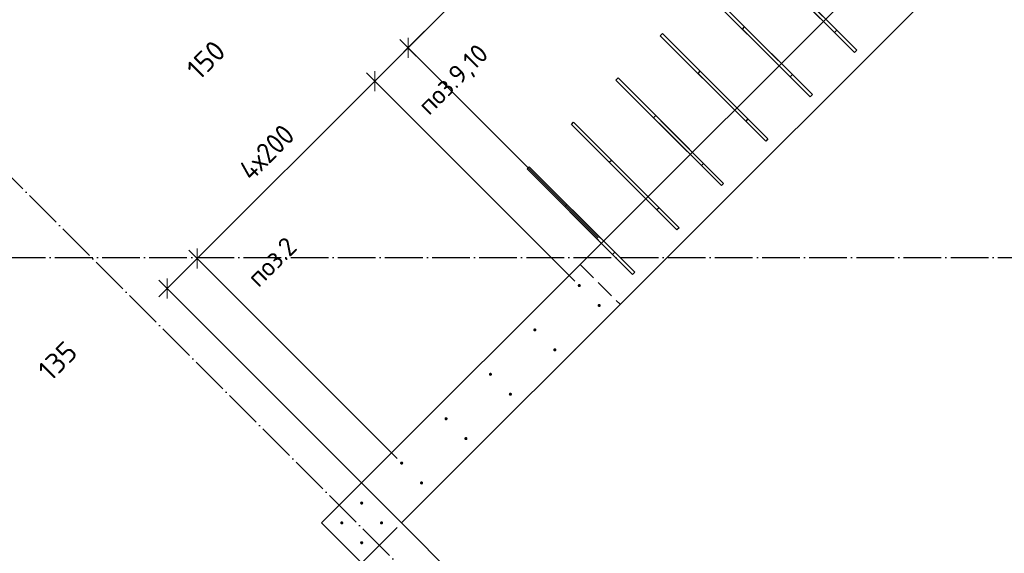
# Model space of a CAD drawing. Header units: millimetres. Extents: x -24871 to 40608, y -2869 to 48080.
# Tile 60 of 119: x 10176 to 13311, y 12957 to 14658. Entities that reach past the tile are written whole.
import ezdxf

# ---------------------------------------------------------------- set-up
doc = ezdxf.new("R2010")
doc.units = ezdxf.units.MM
doc.header["$PDMODE"] = 65
for name, pattern in [('______11', [150, 120, -15, 0, -15]), ('______2', [81, 60, -21]), ('______5', [330, 240, -30, 30, -30])]:
    doc.linetypes.add(name, pattern=pattern)
for name, color, linetype, lineweight in [('Standard', 7, 'Continuous', 25), ('Арм.стержн. Арматура края', 96, 'Continuous', 35), ('Арм.стержн. вертикальными 1', 22, 'Continuous', 35), ('Размерная линия_ общее', 7, 'Continuous', 13)]:
    doc.layers.add(name, color=color, linetype=linetype, lineweight=lineweight)
doc.layers.add('Осевая линия_ общее', color=7, linetype='______5', lineweight=13, true_color=0xa0a0a0)
doc.styles.add('ISOCPEUR', font='ISOCPEUR')
doc.dimstyles.new('DIMSTYLE_4', dxfattribs={"dimtxt": 66, "dimasz": 75, "dimexe": 0, "dimexo": 0, "dimgap": 33, "dimtad": 2, "dimdec": 0, "dimrnd": 5, "dimzin": 12, "dimdsep": 46, "dimtxsty": 'ISOCPEUR', "dimblk1": 'ALL_ML_STRICH', "dimblk2": 'ALL_ML_STRICH', "dimsah": 1, "dimcen": 0, "dimclrd": 7, "dimclre": 256, "dimclrt": 7, "dimadec": 0, "dimazin": 0, "dimtfac": 1, "dimtdec": 0, "dimtix": 1, "dimtmove": 2, "dimatfit": 3, "dimfxl": 0, "dimtvp": 1.2, "dimtzin": 0, "dimlwd": 0, "dimlwe": -3, "dimarcsym": 0})
doc.dimstyles.new('DIMSTYLE_5', dxfattribs={"dimtxt": 66, "dimasz": 75, "dimexe": 0, "dimexo": 0, "dimgap": 33, "dimtad": 2, "dimdec": 0, "dimrnd": 5, "dimzin": 12, "dimdsep": 46, "dimtxsty": 'ISOCPEUR', "dimblk1": 'ALL_ML_STRICH', "dimblk2": 'ALL_ML_STRICH', "dimsah": 1, "dimcen": 0, "dimclrd": 7, "dimclre": 256, "dimclrt": 7, "dimadec": 0, "dimazin": 0, "dimtfac": 1, "dimtdec": 0, "dimtix": 1, "dimtmove": 2, "dimatfit": 3, "dimfxl": 0, "dimtzin": 0, "dimlwd": 0, "dimlwe": -3, "dimarcsym": 0})

# ---------------------------------------------------------------- blocks, each defined once
blk = doc.blocks.new('СЛОЖНЫЙ_ОБЪЕКТ_0')
at = {"layer": 'Осевая линия_ общее', "color": 253, "linetype": '______11', "lineweight": -3, "true_color": 0xa0a0a0, "transparency": 33554687}
for p, q in [((15387.3, 8917.7), (8924.3, 15380.6)), ((-2770, 13900), (26050, 13900))]:
    blk.add_line(p, q, dxfattribs=at)
blk = doc.blocks.new('ALL_ML_STRICH')
at = {"color": 0, "linetype": 'ByBlock', "lineweight": -2}
for p, q in [((0, -0.5), (0, 0.5)), ((-1, 0), (0.5, 0)), ((-0.3, -0.3), (0.3, 0.3))]:
    blk.add_line(p, q, dxfattribs=at)
blk = doc.blocks.new('*D422')
at = {"layer": 'DEFPOINTS', "color": 7, "linetype": 'Continuous', "lineweight": 13, "transparency": 33554687}
for p in [(10645.5, 13800.9), (11392.5, 13244.8), (11427.5, 13018.9)]:
    blk.add_point(p, dxfattribs=at)
at = {"layer": 'Размерная линия_ общее', "color": 7, "linetype": 'Continuous', "lineweight": -2, "transparency": 33554687}
blk.add_line((10645.5, 13800.9), (10740.9, 13896.4), dxfattribs=at)
at = {"layer": 'Размерная линия_ общее', "color": 253, "linetype": 'Continuous', "lineweight": -2, "true_color": 0xa0a0a0, "transparency": 33554687}
for p, q in [((11378.3, 13259), (10740.9, 13896.4)), ((11413.3, 13033), (10645.5, 13800.9))]:
    blk.add_line(p, q, dxfattribs=at)
at = {"layer": 'Размерная линия_ общее', "color": 7, "linetype": 'Continuous', "lineweight": 13, "transparency": 33554687, "yscale": 75, "zscale": 75}
for p, xscale, rotation in [((10740.9, 13896.4), 75, 44.99999999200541), ((10645.5, 13800.9), 75.00000000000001, 224.9999999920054)]:
    blk.add_blockref('ALL_ML_STRICH', p, dxfattribs=dict(at, xscale=xscale, rotation=rotation))
at = {"layer": 'Размерная линия_ общее', "color": 7, "linetype": 'Continuous', "lineweight": 13, "transparency": 33554687, "insert": (10297, 13570.6), "char_height": 66, "width": 198, "attachment_point": 5, "rotation": 45, "style": 'ISOCPEUR'}
blk.add_mtext('\\A1;{135}', dxfattribs=at)
blk = doc.blocks.new('*D423')
at = {"layer": 'DEFPOINTS', "color": 7, "linetype": 'Continuous', "lineweight": 13, "transparency": 33554687}
for p in [(10740.9, 13896.4), (11958.1, 13810.5), (11392.5, 13244.8)]:
    blk.add_point(p, dxfattribs=at)
at = {"layer": 'Размерная линия_ общее', "color": 7, "linetype": 'Continuous', "lineweight": -2, "transparency": 33554687}
blk.add_line((10740.9, 13896.4), (11306.6, 14462.1), dxfattribs=at)
at = {"layer": 'Размерная линия_ общее', "color": 253, "linetype": 'Continuous', "lineweight": -2, "true_color": 0xa0a0a0, "transparency": 33554687}
for p, q in [((11944, 13824.7), (11306.6, 14462.1)), ((11378.3, 13259), (10740.9, 13896.4))]:
    blk.add_line(p, q, dxfattribs=at)
at = {"layer": 'Размерная линия_ общее', "color": 7, "linetype": 'Continuous', "lineweight": 13, "transparency": 33554687, "yscale": 75, "zscale": 75}
for p, xscale, rotation in [((11306.6, 14462.1), 75, 44.99999999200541), ((10740.9, 13896.4), 75.00000000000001, 224.9999999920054)]:
    blk.add_blockref('ALL_ML_STRICH', p, dxfattribs=dict(at, xscale=xscale, rotation=rotation))
at = {"layer": 'Размерная линия_ общее', "color": 7, "linetype": 'Continuous', "lineweight": 13, "transparency": 33554687, "insert": (10867.5, 14187), "char_height": 66, "width": 3.3, "attachment_point": 1, "rotation": 45, "line_spacing_factor": 0.60241, "style": 'ISOCPEUR'}
blk.add_mtext('\\W0.91;4х200', dxfattribs=at)
blk = doc.blocks.new('*D424')
at = {"layer": 'DEFPOINTS', "color": 7, "linetype": 'Continuous', "lineweight": 13, "transparency": 33554687}
for p in [(11306.6, 14462.1), (12032.1, 13948.7), (11958.1, 13810.5)]:
    blk.add_point(p, dxfattribs=at)
at = {"layer": 'Размерная линия_ общее', "color": 7, "linetype": 'Continuous', "lineweight": -2, "transparency": 33554687}
blk.add_line((11306.6, 14462.1), (11412.7, 14568.1), dxfattribs=at)
at = {"layer": 'Размерная линия_ общее', "color": 253, "linetype": 'Continuous', "lineweight": -2, "true_color": 0xa0a0a0, "transparency": 33554687}
for p, q in [((12017.9, 13962.9), (11412.7, 14568.1)), ((11944, 13824.7), (11306.6, 14462.1))]:
    blk.add_line(p, q, dxfattribs=at)
at = {"layer": 'Размерная линия_ общее', "color": 7, "linetype": 'Continuous', "lineweight": 13, "transparency": 33554687, "yscale": 75, "zscale": 75}
for p, xscale, rotation in [((11412.7, 14568.1), 75, 44.99999999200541), ((11306.6, 14462.1), 75.00000000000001, 224.9999999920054)]:
    blk.add_blockref('ALL_ML_STRICH', p, dxfattribs=dict(at, xscale=xscale, rotation=rotation))
at = {"layer": 'Размерная линия_ общее', "color": 7, "linetype": 'Continuous', "lineweight": 13, "transparency": 33554687, "insert": (10769.4, 14529.5), "char_height": 66, "width": 198, "attachment_point": 5, "rotation": 45, "style": 'ISOCPEUR'}
blk.add_mtext('\\A1;{150}', dxfattribs=at)
blk = doc.blocks.new('*D425')
at = {"layer": 'DEFPOINTS', "color": 7, "linetype": 'Continuous', "lineweight": 13, "transparency": 33554687}
for p in [(12880.6, 14797.3), (11412.7, 14568.1), (12032.1, 13948.7)]:
    blk.add_point(p, dxfattribs=at)
at = {"layer": 'Размерная линия_ общее', "color": 7, "linetype": 'Continuous', "lineweight": -2, "transparency": 33554687}
blk.add_line((11412.7, 14568.1), (12261.2, 15416.7), dxfattribs=at)
at = {"layer": 'Размерная линия_ общее', "color": 253, "linetype": 'Continuous', "lineweight": -2, "true_color": 0xa0a0a0, "transparency": 33554687}
for p, q in [((12866.5, 14811.4), (12261.2, 15416.7)), ((12017.9, 13962.9), (11412.7, 14568.1))]:
    blk.add_line(p, q, dxfattribs=at)
at = {"layer": 'Размерная линия_ общее', "color": 7, "linetype": 'Continuous', "lineweight": 13, "transparency": 33554687, "yscale": 75, "zscale": 75}
for p, xscale, rotation in [((12261.2, 15416.7), 75, 44.99999999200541), ((11412.7, 14568.1), 75.00000000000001, 224.9999999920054)]:
    blk.add_blockref('ALL_ML_STRICH', p, dxfattribs=dict(at, xscale=xscale, rotation=rotation))
at = {"layer": 'Размерная линия_ общее', "color": 7, "linetype": 'Continuous', "lineweight": 13, "transparency": 33554687, "insert": (11682.8, 15002.3), "char_height": 66, "width": 3.3, "attachment_point": 1, "rotation": 45, "line_spacing_factor": 0.60241, "style": 'ISOCPEUR'}
blk.add_mtext('\\W0.91;6х200', dxfattribs=at)
blk = doc.blocks.new('*D459')
at = {"layer": 'DEFPOINTS', "color": 7, "linetype": 'Continuous', "lineweight": 13, "transparency": 33554687}
for p in [(11392.1, 13054.2), (11367.4, 12888.1), (10801.6, 12463.7)]:
    blk.add_point(p, dxfattribs=at)
at = {"layer": 'Размерная линия_ общее', "color": 253, "linetype": 'Continuous', "lineweight": -2, "true_color": 0xa0a0a0, "transparency": 33554687}
for p, q in [((11378, 13040.1), (10801.6, 12463.7)), ((11353.2, 12873.9), (10872.3, 12393))]:
    blk.add_line(p, q, dxfattribs=at)
at = {"layer": 'Размерная линия_ общее', "color": 7, "linetype": 'Continuous', "lineweight": -2, "transparency": 33554687}
blk.add_line((10801.6, 12463.7), (10872.3, 12393), dxfattribs=at)
at = {"layer": 'Размерная линия_ общее', "color": 7, "linetype": 'Continuous', "lineweight": 13, "transparency": 33554687, "xscale": 75, "yscale": 75, "zscale": 75}
for p, rotation in [((10801.6, 12463.7), 135.0000278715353), ((10872.3, 12393), 315.0000278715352)]:
    blk.add_blockref('ALL_ML_STRICH', p, dxfattribs=dict(at, rotation=rotation))
at = {"layer": 'Размерная линия_ общее', "color": 7, "linetype": 'Continuous', "lineweight": 13, "transparency": 33554687, "insert": (10557.2, 12826.6), "char_height": 66, "width": 198, "attachment_point": 5, "rotation": 315, "style": 'ISOCPEUR'}
blk.add_mtext('\\A1;{100}', dxfattribs=at)

msp = doc.modelspace()

# ---------------------------------------------------------------- hatches: boundary and pattern name
at = {"layer": 'Арм.стержн. вертикальными 1', "linetype": 'Continuous', "lineweight": 50, "transparency": 33554687}
for points in [[(11963.1, 13810.5), (11962.8, 13812.4), (11961.7, 13814), (11960.1, 13815.1), (11958.1, 13815.5), (11956.2, 13815.1), (11954.6, 13814), (11953.5, 13812.4), (11953.1, 13810.5), (11953.5, 13808.6), (11954.6, 13807), (11956.2, 13805.9), (11958.1, 13805.5), (11960.1, 13805.9), (11961.7, 13807), (11962.8, 13808.6)], [(12026.5, 13747.2), (12026.1, 13749.1), (12025, 13750.7), (12023.4, 13751.8), (12021.5, 13752.2), (12019.5, 13751.8), (12017.9, 13750.7), (12016.8, 13749.1), (12016.5, 13747.2), (12016.8, 13745.3), (12017.9, 13743.7), (12019.5, 13742.6), (12021.5, 13742.2), (12023.4, 13742.6), (12025, 13743.7), (12026.1, 13745.3)], [(11821.7, 13669.1), (11821.3, 13671), (11820.3, 13672.6), (11818.6, 13673.7), (11816.7, 13674.1), (11814.8, 13673.7), (11813.2, 13672.6), (11812.1, 13671), (11811.7, 13669.1), (11812.1, 13667.2), (11813.2, 13665.6), (11814.8, 13664.5), (11816.7, 13664.1), (11818.6, 13664.5), (11820.3, 13665.6), (11821.3, 13667.2)], [(11885, 13605.8), (11884.7, 13607.7), (11883.6, 13609.3), (11882, 13610.4), (11880, 13610.8), (11878.1, 13610.4), (11876.5, 13609.3), (11875.4, 13607.7), (11875, 13605.8), (11875.4, 13603.9), (11876.5, 13602.2), (11878.1, 13601.2), (11880, 13600.8), (11882, 13601.2), (11883.6, 13602.2), (11884.7, 13603.9)], [(11680.3, 13527.7), (11679.9, 13529.6), (11678.8, 13531.2), (11677.2, 13532.3), (11675.3, 13532.7), (11673.4, 13532.3), (11671.8, 13531.2), (11670.7, 13529.6), (11670.3, 13527.7), (11670.7, 13525.8), (11671.8, 13524.1), (11673.4, 13523.1), (11675.3, 13522.7), (11677.2, 13523.1), (11678.8, 13524.1), (11679.9, 13525.8)], [(11743.6, 13464.4), (11743.2, 13466.3), (11742.2, 13467.9), (11740.5, 13469), (11738.6, 13469.4), (11736.7, 13469), (11735.1, 13467.9), (11734, 13466.3), (11733.6, 13464.4), (11734, 13462.4), (11735.1, 13460.8), (11736.7, 13459.7), (11738.6, 13459.4), (11740.5, 13459.7), (11742.2, 13460.8), (11743.2, 13462.4)], [(11538.9, 13386.2), (11538.5, 13388.2), (11537.4, 13389.8), (11535.8, 13390.9), (11533.9, 13391.2), (11532, 13390.9), (11530.4, 13389.8), (11529.3, 13388.2), (11528.9, 13386.2), (11529.3, 13384.3), (11530.4, 13382.7), (11532, 13381.6), (11533.9, 13381.2), (11535.8, 13381.6), (11537.4, 13382.7), (11538.5, 13384.3)], [(11602.2, 13322.9), (11601.8, 13324.9), (11600.7, 13326.5), (11599.1, 13327.6), (11597.2, 13327.9), (11595.3, 13327.6), (11593.7, 13326.5), (11592.6, 13324.9), (11592.2, 13322.9), (11592.6, 13321), (11593.7, 13319.4), (11595.3, 13318.3), (11597.2, 13317.9), (11599.1, 13318.3), (11600.7, 13319.4), (11601.8, 13321)], [(11397.5, 13244.8), (11397.1, 13246.7), (11396, 13248.4), (11394.4, 13249.4), (11392.5, 13249.8), (11390.6, 13249.4), (11388.9, 13248.4), (11387.8, 13246.7), (11387.5, 13244.8), (11387.8, 13242.9), (11388.9, 13241.3), (11390.6, 13240.2), (11392.5, 13239.8), (11394.4, 13240.2), (11396, 13241.3), (11397.1, 13242.9)], [(11460.8, 13181.5), (11460.4, 13183.4), (11459.3, 13185.1), (11457.7, 13186.1), (11455.8, 13186.5), (11453.9, 13186.1), (11452.2, 13185.1), (11451.2, 13183.4), (11450.8, 13181.5), (11451.2, 13179.6), (11452.2, 13178), (11453.9, 13176.9), (11455.8, 13176.5), (11457.7, 13176.9), (11459.3, 13178), (11460.4, 13179.6)], [(11270.2, 13117.6), (11269.8, 13119.5), (11268.7, 13121.1), (11267.1, 13122.2), (11265.2, 13122.6), (11263.3, 13122.2), (11261.7, 13121.1), (11260.6, 13119.5), (11260.2, 13117.6), (11260.6, 13115.7), (11261.7, 13114), (11263.3, 13112.9), (11265.2, 13112.6), (11267.1, 13112.9), (11268.7, 13114), (11269.8, 13115.7)], [(11206.9, 13054.3), (11206.5, 13056.2), (11205.4, 13057.8), (11203.8, 13058.9), (11201.9, 13059.3), (11200, 13058.9), (11198.4, 13057.8), (11197.3, 13056.2), (11196.9, 13054.3), (11197.3, 13052.3), (11198.4, 13050.7), (11200, 13049.6), (11201.9, 13049.3), (11203.8, 13049.6), (11205.4, 13050.7), (11206.5, 13052.3)], [(11333.5, 13054.3), (11333.1, 13056.2), (11332, 13057.8), (11330.4, 13058.9), (11328.5, 13059.3), (11326.6, 13058.9), (11325, 13057.8), (11323.9, 13056.2), (11323.5, 13054.3), (11323.9, 13052.3), (11325, 13050.7), (11326.6, 13049.6), (11328.5, 13049.3), (11330.4, 13049.6), (11332, 13050.7), (11333.1, 13052.3)], [(11270.2, 12991), (11269.8, 12992.9), (11268.7, 12994.5), (11267.1, 12995.6), (11265.2, 12996), (11263.3, 12995.6), (11261.7, 12994.5), (11260.6, 12992.9), (11260.2, 12991), (11260.6, 12989), (11261.7, 12987.4), (11263.3, 12986.3), (11265.2, 12986), (11267.1, 12986.3), (11268.7, 12987.4), (11269.8, 12989)]]:
    msp.add_hatch(color=4, dxfattribs=at).paths.add_polyline_path(points)

# ---------------------------------------------------------------- linework, layer by layer
at = {"layer": 'Standard', "color": 7, "linetype": 'Continuous', "lineweight": 35, "transparency": 33554687}
for p, q in [((11264.9, 13181.5), (13145.8, 15062.4)), ((13273, 14935.1), (11392.1, 13054.2))]:
    msp.add_line(p, q, dxfattribs=at)
at = {"layer": 'Standard', "color": 253, "linetype": '______2', "lineweight": 13, "true_color": 0xababab, "transparency": 33554687}
msp.add_line((11961.4, 13878), (12088.6, 13750.7), dxfattribs=at)
at = {"layer": 'Арм.стержн. Арматура края', "color": 7, "linetype": 'Continuous', "lineweight": 35, "transparency": 33554687}
for p, q in [((11137.6, 13054.2), (11264.9, 13181.5)), ((12502.3, 11689.5), (11137.6, 13054.2)), ((11392.1, 13054.2), (12629.6, 11816.8))]:
    msp.add_line(p, q, dxfattribs=at)
at = {"layer": 'Арм.стержн. вертикальными 1', "color": 4, "linetype": 'Continuous', "lineweight": 25, "transparency": 33554687}
for points in [[(12771, 14616.9), (12498.8, 14889.2), (12505.8, 14896.3), (12778.1, 14624), (12771, 14616.9)], [(12834.6, 14553.3), (12619, 14769), (12626, 14776), (12841.7, 14560.4), (12834.6, 14553.3)], [(12629.6, 14475.5), (12357.3, 14747.8), (12364.4, 14754.8), (12636.6, 14482.6), (12629.6, 14475.5)], [(12488.1, 14334.1), (12215.9, 14606.3), (12223, 14613.4), (12495.2, 14341.2), (12488.1, 14334.1)], [(12693.2, 14411.9), (12477.5, 14627.6), (12484.6, 14634.6), (12700.3, 14419), (12693.2, 14411.9)], [(12551.8, 14270.5), (12336.1, 14486.1), (12343.2, 14493.2), (12558.9, 14277.5), (12551.8, 14270.5)], [(12346.7, 14192.7), (12074.5, 14464.9), (12081.6, 14472), (12353.8, 14199.8), (12346.7, 14192.7)], [(12205.3, 14051.3), (11933.1, 14323.5), (11940.1, 14330.6), (12212.4, 14058.3), (12205.3, 14051.3)], [(12410.4, 14129), (12194.7, 14344.7), (12201.8, 14351.8), (12417.4, 14136.1), (12410.4, 14129)], [(12268.9, 13987.6), (12053.3, 14203.3), (12060.3, 14210.4), (12276, 13994.7), (12268.9, 13987.6)], [(12063.9, 13909.8), (11791.6, 14182.1), (11798.7, 14189.1), (12071, 13916.9), (12063.9, 13909.8)], [(12127.5, 13846.2), (11911.9, 14061.9), (11918.9, 14068.9), (12134.6, 13853.3), (12127.5, 13846.2)]]:
    msp.add_lwpolyline(points, dxfattribs=at)

# ---------------------------------------------------------------- block references
at = {"layer": 'Осевая линия_ общее', "color": 253, "linetype": '______11', "lineweight": -3, "true_color": 0xa0a0a0, "transparency": 33554687}
msp.add_blockref('СЛОЖНЫЙ_ОБЪЕКТ_0', (0, 0), dxfattribs=at)

# ---------------------------------------------------------------- texts
at = {"layer": 'Standard', "color": 7, "linetype": 'Continuous', "lineweight": 18, "transparency": 33554687, "char_height": 60, "attachment_point": 4, "rotation": 45, "style": 'ISOCPEUR'}
for s, insert, width in [('\\A1;{\\fISOCPEUR|i0|b0;\\H60.000000;\\W1.000000;\\C7;поз.9,10}\\P', (11463.5, 14366), 303.6), ('\\A1;{\\fISOCPEUR|i0|b0;\\H60.000000;\\W1.000000;\\C7;поз.2}\\P', (10915.6, 13822.5), 211.154)]:
    msp.add_mtext(s, dxfattribs=dict(at, insert=insert, width=width))

# ---------------------------------------------------------------- dimensions: what is measured, and where the dimension line sits
at = {"layer": 'Размерная линия_ общее', "color": 7, "linetype": 'Continuous', "lineweight": 13, "transparency": 33554687}
for base, p1, p2, text, picture, middle in [((12261.2, 15416.7), (12017.9, 13962.9), (12866.5, 14811.4), '\\W0.91;6х200', '*D425', (11813.6, 15015.7)), ((11306.6, 14462.1), (11378.3, 13259), (11944, 13824.7), '\\W0.91;4х200', '*D423', (11000.4, 14202.5))]:
    dim = msp.add_linear_dim(base=base, p1=p1, p2=p2, angle=45, text=text, dimstyle='DIMSTYLE_5', override={"dimpost": '<>', "dimclrd": 7, "dimclre": 253, "dimclrt": 7, "dimlwd": 0, "dimlwe": 65533}, dxfattribs=at)
    dim.commit()
    dim.dimension.update_dxf_attribs({"geometry": picture, "text_midpoint": middle, "dimtype": 160})
for base, p1, p2, angle, picture, middle in [((11412.7, 14568.1), (11944, 13824.7), (12017.9, 13962.9), 45, '*D424', (10769.4, 14529.5)), ((10740.9, 13896.4), (11413.3, 13033), (11378.3, 13259), 45, '*D422', (10297, 13570.6)), ((10872.3, 12393), (11378, 13040.1), (11353.2, 12873.9), 315, '*D459', (10557.2, 12826.6))]:
    dim = msp.add_linear_dim(base=base, p1=p1, p2=p2, angle=angle, dimstyle='DIMSTYLE_4', override={"dimpost": '<>', "dimclrd": 7, "dimclre": 253, "dimclrt": 7, "dimlwd": 0, "dimlwe": 65533}, dxfattribs=at)
    dim.commit()
    dim.dimension.update_dxf_attribs({"geometry": picture, "text_midpoint": middle, "dimtype": 160})

doc.saveas('drawing.dxf')
